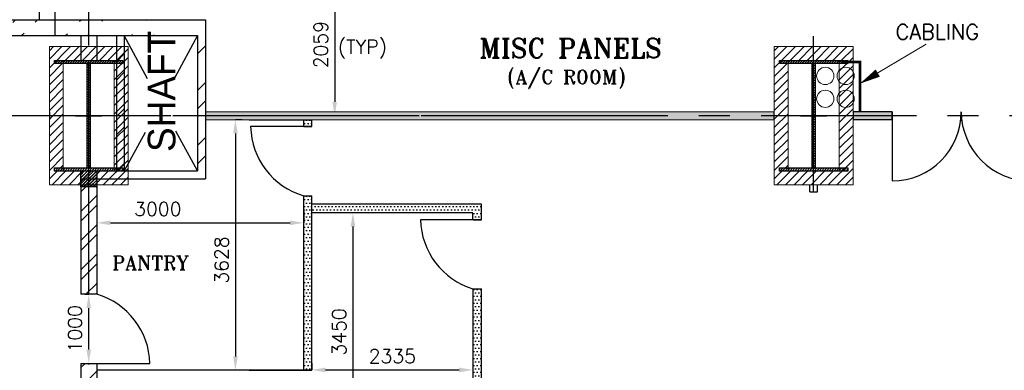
# Model space of a CAD drawing. Header units: inches. Extents: x 0 to 1564127, y -23460 to 23144100.
# Tile 186 of 215: x 1444013 to 1458274, y 276152 to 281227. Entities that reach past the tile are written whole.
import ezdxf

# ---------------------------------------------------------------- set-up
doc = ezdxf.new("R2010")
doc.units = ezdxf.units.IN
doc.header["$LTSCALE"] = 1800
doc.header["$MEASUREMENT"] = 0
doc.linetypes.add('CENTER', pattern=[2, 1.25, -0.25, 0.25, -0.25])
doc.linetypes.add('HIDDEN', pattern=[0.375, 0.25, -0.125])
doc.layers.get('0').update_dxf_attribs({"color": 253, "lineweight": 9})
for name, color, linetype in [('CEN', 2, 'CENTER'), ('COL', 1, 'Continuous'), ('GRID', 251, 'CENTER'), ('PH Plan', 7, 'Continuous'), ('PNLDIM', 6, 'Continuous'), ('ROOM', 7, 'Continuous'), ('TEXT', 3, 'Continuous'), ('WALL', 6, 'Continuous'), ('WALLHATCH', 254, 'Continuous')]:
    doc.layers.add(name, color=color, linetype=linetype)
doc.layers.add('LAYOUT', color=8, linetype='Continuous', lineweight=9)
doc.layers.add('PNL', color=8, linetype='HIDDEN', lineweight=9)
doc.styles.add('HTX11', font='O8111901')
doc.styles.add('ROMANS', font='romans.shx')
doc.styles.add('ROMANT', font='romant')
doc.dimstyles.new('STANDARD$0', dxfattribs={"dimtxt": 200, "dimasz": 200, "dimexe": 0, "dimexo": 100, "dimgap": 100, "dimtad": 1, "dimdec": 0, "dimzin": 0, "dimdsep": 46, "dimtxsty": 'ROMANS', "dimcen": 0.09, "dimclrd": 256, "dimclre": 256, "dimclrt": 256, "dimadec": 0, "dimazin": 0, "dimtfac": 1, "dimtdec": 0, "dimtmove": 0, "dimatfit": 3, "dimfxl": 1, "dimtolj": 1, "dimtzin": 0, "dimlwd": -1, "dimlwe": -1, "dimarcsym": 0})
pattern_1 = [(0, (1892840.27, -535676.437), (15.625, 31.25), [0, -31.25])]
pattern_2 = [(45, (1295337.1, 143111.7), (-477.297, 477.297), []), (45, (1295655.3, 143111.7), (-477.297, 477.297), [])]
pattern_3 = [(45, (1053860.8, 181809.4), (-397.7476, 397.7476), []), (45, (1054125.97, 181809.4), (-397.7476, 397.7476), [])]
pattern_4 = [(0, (1892840.27, -535676.437), (25, 50), [0, -50])]

# ---------------------------------------------------------------- blocks, each defined once
blk = doc.blocks.new('C-ROW COLUMN')
at = {"layer": 'COL'}
h = blk.add_hatch(dxfattribs=at)
h.set_pattern_fill('ANSI31', color=256, scale=200, style=0)
h.set_pattern_definition([(45, (-1315.907, -6.545), (-17.6776695, 17.6776695), [])])
h.paths.add_polyline_path([(77950, 120865), (76960, 120865), (76960, 120820), (77950, 120820)])
h.paths.add_polyline_path([(77478, 120820), (77433, 120820), (77433, 119310), (77478, 119310)])
h.paths.add_polyline_path([(77950, 119310), (76960, 119310), (76960, 119265), (77950, 119265)])
at = {"layer": 'CEN'}
for p, q in [((77455, 119265), (77455, 120865)), ((77264, 120065), (77647, 120065))]:
    blk.add_line(p, q, dxfattribs=at)
at = {"layer": 'COL'}
for points in [[(76960, 120865), (77950, 120865), (77950, 120820), (76960, 120820)], [(77433, 120820), (77478, 120820), (77478, 119310), (77433, 119310)], [(76960, 119310), (77950, 119310), (77950, 119265), (76960, 119265)]]:
    blk.add_lwpolyline(points, close=True, dxfattribs=at)
blk = doc.blocks.new('*D1739')
at = {"layer": 'Defpoints', "color": 0, "transparency": 16777216}
for p in [(1448531, 281896), (1448547, 279837), (1448575, 279837)]:
    blk.add_point(p, dxfattribs=at)
at = {"layer": 'PNLDIM', "transparency": 16777216}
for p, q in [((1448631, 281896), (1448575, 281896)), ((1448575, 281696), (1448575, 280037)), ((1448647, 279837), (1448575, 279837))]:
    blk.add_line(p, q, dxfattribs=at)
for points in [[(1448542, 281696), (1448608, 281696), (1448575, 281896)], [(1448542, 280037), (1448608, 280037), (1448575, 279837)]]:
    blk.add_solid(points, dxfattribs=at)
at = {"layer": 'PNLDIM', "transparency": 16777216, "insert": (1448375, 280866), "char_height": 200, "attachment_point": 5, "rotation": 90, "style": 'ROMANS'}
blk.add_mtext('\\A1;2059', dxfattribs=at)
blk = doc.blocks.new('*D1771')
at = {"layer": 'Defpoints', "color": 0, "transparency": 16777216}
for p in [(1445128, 278583), (1448128, 278583), (1448128, 278287)]:
    blk.add_point(p, dxfattribs=at)
at = {"layer": 'ROOM', "transparency": 16777216}
for p, q in [((1445128, 278483), (1445128, 278287)), ((1448128, 278483), (1448128, 278287)), ((1445328, 278287), (1447928, 278287))]:
    blk.add_line(p, q, dxfattribs=at)
for points in [[(1445328, 278320), (1445328, 278253), (1445128, 278287)], [(1447928, 278320), (1447928, 278253), (1448128, 278287)]]:
    blk.add_solid(points, dxfattribs=at)
at = {"layer": 'ROOM', "transparency": 16777216, "insert": (1446014, 278487), "char_height": 200, "attachment_point": 5, "style": 'ROMANS'}
blk.add_mtext('\\A1;3000', dxfattribs=at)
blk = doc.blocks.new('*D1772')
at = {"layer": 'Defpoints', "color": 0, "transparency": 16777216}
for p in [(1447335, 279780), (1447137, 276152), (1447335, 276152)]:
    blk.add_point(p, dxfattribs=at)
at = {"layer": 'ROOM', "transparency": 16777216}
for p, q in [((1447235, 279780), (1447137, 279780)), ((1447137, 279580), (1447137, 276352)), ((1447235, 276152), (1447137, 276152))]:
    blk.add_line(p, q, dxfattribs=at)
for points in [[(1447104, 279580), (1447171, 279580), (1447137, 279780)], [(1447104, 276352), (1447171, 276352), (1447137, 276152)]]:
    blk.add_solid(points, dxfattribs=at)
at = {"layer": 'ROOM', "transparency": 16777216, "insert": (1446937, 277748), "char_height": 200, "attachment_point": 5, "rotation": 90, "style": 'ROMANS'}
blk.add_mtext('\\A1;3628', dxfattribs=at)
blk = doc.blocks.new('*D1824')
at = {"layer": 'Defpoints', "color": 0, "transparency": 16777216}
for p in [(1445013, 277252), (1445056, 277252), (1445056, 276252)]:
    blk.add_point(p, dxfattribs=at)
at = {"layer": 'ROOM', "transparency": 16777216}
for p, q in [((1444956, 277252), (1445013, 277252)), ((1445013, 276452), (1445013, 277052)), ((1444956, 276252), (1445013, 276252))]:
    blk.add_line(p, q, dxfattribs=at)
for points in [[(1444979, 277052), (1445046, 277052), (1445013, 277252)], [(1444979, 276452), (1445046, 276452), (1445013, 276252)]]:
    blk.add_solid(points, dxfattribs=at)
at = {"layer": 'ROOM', "transparency": 16777216, "insert": (1444813, 276752), "char_height": 200, "attachment_point": 5, "rotation": 90, "style": 'ROMANS'}
blk.add_mtext('\\A1;1000', dxfattribs=at)
blk = doc.blocks.new('*D1864')
at = {"layer": 'Defpoints', "color": 0, "transparency": 16777216}
for p in [(1448243, 276157), (1450578, 276157), (1450578, 276157)]:
    blk.add_point(p, dxfattribs=at)
at = {"layer": 'ROOM', "transparency": 16777216}
for p, q in [((1448243, 276257), (1448243, 276157)), ((1450578, 276257), (1450578, 276157)), ((1448443, 276157), (1450378, 276157))]:
    blk.add_line(p, q, dxfattribs=at)
for points in [[(1448443, 276191), (1448443, 276124), (1448243, 276157)], [(1450378, 276191), (1450378, 276124), (1450578, 276157)]]:
    blk.add_solid(points, dxfattribs=at)
at = {"layer": 'ROOM', "transparency": 16777216, "insert": (1449410, 276357), "char_height": 200, "attachment_point": 5, "style": 'ROMANS'}
blk.add_mtext('\\A1;2335', dxfattribs=at)
blk = doc.blocks.new('*D1865')
at = {"layer": 'Defpoints', "color": 0, "transparency": 16777216}
for p in [(1449410, 278432), (1448840, 274982), (1449410, 274982)]:
    blk.add_point(p, dxfattribs=at)
at = {"layer": 'ROOM', "transparency": 16777216}
for p, q in [((1449310, 278432), (1448840, 278432)), ((1448840, 278232), (1448840, 275182)), ((1449310, 274982), (1448840, 274982))]:
    blk.add_line(p, q, dxfattribs=at)
for points in [[(1448806, 278232), (1448873, 278232), (1448840, 278432)], [(1448806, 275182), (1448873, 275182), (1448840, 274982)]]:
    blk.add_solid(points, dxfattribs=at)
at = {"layer": 'ROOM', "transparency": 16777216, "insert": (1448640, 276707), "char_height": 200, "attachment_point": 5, "rotation": 90, "style": 'ROMANS'}
blk.add_mtext('\\A1;3450', dxfattribs=at)

msp = doc.modelspace()

# ---------------------------------------------------------------- hatches: boundary and pattern name
h = msp.add_hatch()
h.set_pattern_fill('ANSI32', color=256, scale=1800, style=0)
h.set_pattern_definition(pattern_2)
edge = h.paths.add_edge_path()
edge.add_line((1444297.82, 281227.04), (1444297.82, 291702.04))
edge.add_line((1444527.82, 280997.04), (1444527.82, 291472.04))
h = msp.add_hatch()
h.set_pattern_fill('ANSI32', color=256, scale=1800, style=0)
h.set_pattern_definition(pattern_2)
edge = h.paths.add_edge_path()
edge.add_line((1430662.82, 281227.04), (1446702.82, 281227.04))
edge.add_line((1430662.82, 280997.04), (1446587.82, 280997.04))
h = msp.add_hatch()
h.set_pattern_fill('ANSI31', color=6, scale=700, style=0)
h.set_pattern_definition([(45, (1883620.27, -534062.95), (-61.871843, 61.871843), [])])
h.paths.add_polyline_path([(1445012.82, 279037.04), (1444642.82, 279037.04), (1444612.82, 279037.04), (1444612.82, 279082.04), (1444642.82, 279082.04), (1444642.82, 279779.54), (1444442.82, 279779.54), (1444442.82, 278837.04), (1445012.82, 278837.04)])
h.paths.add_polyline_path([(1444642.82, 280592.04), (1444612.82, 280592.04), (1444612.82, 280637.04), (1445412.82, 280637.04), (1445412.82, 280592.04), (1445382.82, 280592.04), (1445382.82, 279894.54), (1445582.82, 279894.54), (1445582.82, 280837.04), (1444442.82, 280837.04), (1444442.82, 279894.54), (1444642.82, 279894.54)])
h.paths.add_polyline_path([(1445582.82, 279779.54), (1445382.82, 279779.54), (1445382.82, 279082.04), (1445412.82, 279082.04), (1445412.82, 279037.04), (1445012.82, 279037.04), (1445012.82, 278837.04), (1445582.82, 278837.04)])
h.paths.add_polyline_path([(1444642.82, 279837.04), (1444442.82, 279837.04), (1444442.82, 279779.54), (1444642.82, 279779.54)])
h.paths.add_polyline_path([(1444642.82, 279894.54), (1444442.82, 279894.54), (1444442.82, 279837.04), (1444642.82, 279837.04)])
h.paths.add_polyline_path([(1445582.82, 279837.04), (1445382.82, 279837.04), (1445382.82, 279779.54), (1445582.82, 279779.54)])
h.paths.add_polyline_path([(1445582.82, 279894.54), (1445382.82, 279894.54), (1445382.82, 279837.04), (1445582.82, 279837.04)])
h = msp.add_hatch()
h.set_pattern_fill('ANSI31', color=6, scale=700, style=0)
h.set_pattern_definition([(45, (1894120.27, -534062.95), (-61.871843, 61.871843), [])])
h.paths.add_polyline_path([(1455512.82, 279037.04), (1455142.82, 279037.04), (1455112.82, 279037.04), (1455112.82, 279082.04), (1455142.82, 279082.04), (1455142.82, 279779.54), (1454942.82, 279779.54), (1454942.82, 278837.04), (1455512.82, 278837.04)])
h.paths.add_polyline_path([(1455142.82, 280592.04), (1455112.82, 280592.04), (1455112.82, 280637.04), (1455912.82, 280637.04), (1455912.82, 280592.04), (1455882.82, 280592.04), (1455882.82, 279894.54), (1456082.82, 279894.54), (1456082.82, 280837.04), (1454942.82, 280837.04), (1454942.82, 279894.54), (1455142.82, 279894.54)])
h.paths.add_polyline_path([(1456082.82, 279779.54), (1455882.82, 279779.54), (1455882.82, 279082.04), (1455912.82, 279082.04), (1455912.82, 279037.04), (1455512.82, 279037.04), (1455512.82, 278837.04), (1456082.82, 278837.04)])
h.paths.add_polyline_path([(1455142.82, 279837.04), (1454942.82, 279837.04), (1454942.82, 279779.54), (1455142.82, 279779.54)])
h.paths.add_polyline_path([(1455142.82, 279894.54), (1454942.82, 279894.54), (1454942.82, 279837.04), (1455142.82, 279837.04)])
h.paths.add_polyline_path([(1456082.82, 279837.04), (1455882.82, 279837.04), (1455882.82, 279779.54), (1456082.82, 279779.54)])
h.paths.add_polyline_path([(1456082.82, 279894.54), (1455882.82, 279894.54), (1455882.82, 279837.04), (1456082.82, 279837.04)])
h = msp.add_hatch()
h.set_pattern_fill('ANSI32', scale=800, style=0)
h.set_pattern_definition([(45, (1707170.27, -525874.44), (-212.13203, 212.13203), []), (45, (1707311.7, -525874.44), (-212.13203, 212.13203), [])])
h.paths.add_polyline_path([(1445127.82, 276252.04), (1444897.82, 276252.04), (1444897.82, 270382.04), (1445127.82, 270382.04)])
h.paths.add_polyline_path([(1444897.82, 277252.04), (1445127.82, 277252.04), (1445127.82, 278807.04), (1444897.82, 278807.04)])
at = {"layer": 'COL'}
h = msp.add_hatch(dxfattribs=at)
h.set_pattern_fill('ANSI31', color=1, scale=250, angle=180, style=0)
h.set_pattern_definition([(225, (1441547.825, 273690.77), (22.09709, -22.09709), [])])
h.paths.add_polyline_path([(1445127.82, 278810.77), (1445127.82, 279040.77), (1444897.82, 279040.77), (1444897.82, 278810.77)])
h = msp.add_hatch(dxfattribs=at)
h.set_pattern_fill('ANSI31', color=1, scale=250, angle=180, style=0)
h.set_pattern_definition([(225, (1441547.825, 273690.77), (22.09709, -22.09709), [])])
h.paths.add_polyline_path([(1445127.82, 278810.77), (1445127.82, 279040.77), (1444897.82, 279040.77), (1444897.82, 278810.77)])
h = msp.add_hatch(dxfattribs=at)
h.set_pattern_fill('ANSI31', color=1, scale=250, angle=180, style=0)
h.set_pattern_definition([(225, (1441547.825, 273687.04), (22.09709, -22.09709), [])])
h.paths.add_polyline_path([(1445127.82, 278807.04), (1445127.82, 279037.04), (1444897.82, 279037.04), (1444897.82, 278807.04)])
at = {"layer": 'ROOM'}
h = msp.add_hatch(dxfattribs=at)
h.set_pattern_fill('DOTS', scale=800)
h.set_pattern_definition(pattern_4)
h.paths.add_polyline_path([(1448127.82, 276152.04), (1448242.82, 276152.04), (1448242.82, 278679.54), (1448127.82, 278679.54)])
h.paths.add_polyline_path([(1448127.82, 279779.54), (1448127.82, 279679.54), (1448242.82, 279679.54), (1448242.82, 279779.54)])
h = msp.add_hatch(dxfattribs=at)
h.set_pattern_fill('DOTS', scale=800)
h.set_pattern_definition(pattern_4)
h.paths.add_polyline_path([(1450702.82, 278557.36), (1448242.82, 278557.36), (1448242.82, 278432.36), (1450577.82, 278432.36), (1450577.82, 278332.36), (1450702.82, 278332.36)])
h.paths.add_polyline_path([(1450702.82, 277332.36), (1450577.82, 277332.36), (1450577.82, 274982.04), (1450702.82, 274982.04)])
at = {"layer": 'WALL', "linetype": 'Continuous'}
h = msp.add_hatch(dxfattribs=at)
h.set_pattern_fill('ANSI32', color=9, scale=1500, angle=360, style=0)
h.set_pattern_definition(pattern_3)
h.paths.add_polyline_path([(1445527.82, 279837.04), (1445412.82, 279837.04), (1445412.82, 279037.04), (1445012.82, 279037.04), (1445012.82, 278922.04), (1445527.82, 278922.04)])
h.paths.add_polyline_path([(1445527.82, 280997.04), (1445412.82, 280997.04), (1445412.82, 279837.04), (1445527.82, 279837.04)])
h.paths.add_polyline_path([(1444897.82, 279037.04), (1444897.82, 278922.04), (1445012.82, 278922.04), (1445012.82, 279037.04)])
h = msp.add_hatch(dxfattribs=at)
h.set_pattern_fill('ANSI32', color=9, scale=1500, angle=360, style=0)
h.set_pattern_definition(pattern_3)
h.paths.add_polyline_path([(1446702.82, 279837.04), (1446587.82, 279837.04), (1446587.82, 279037.04), (1446702.82, 279037.04)])
h.paths.add_polyline_path([(1446702.82, 280997.04), (1446587.82, 280997.04), (1446587.82, 279837.04), (1446702.82, 279837.04)])
at = {"layer": 'WALLHATCH'}
h = msp.add_hatch(dxfattribs=at)
h.set_pattern_fill('DOTS', color=2, scale=500)
h.set_pattern_definition(pattern_1)
h.paths.add_polyline_path([(1456650.64, 279837.04), (1456082.82, 279837.04), (1456082.82, 279779.54), (1456650.64, 279779.54)])
h.paths.add_polyline_path([(1456650.64, 279894.54), (1456082.82, 279894.54), (1456082.82, 279837.04), (1456650.64, 279837.04)])
h.paths.add_polyline_path([(1465354.27, 279837.04), (1458650.64, 279837.04), (1458650.64, 279779.54), (1465354.27, 279779.54)])
h.paths.add_polyline_path([(1465354.27, 279894.54), (1458650.64, 279894.54), (1458650.64, 279837.04), (1465354.27, 279837.04)])
h.paths.add_polyline_path([(1459013.38, 279944.54), (1458898.38, 279944.54), (1458898.38, 279894.54), (1459013.38, 279894.54)])
h.paths.add_polyline_path([(1465442.82, 279837.04), (1465354.27, 279837.04), (1465354.27, 279779.54), (1465442.82, 279779.54)])
h.paths.add_polyline_path([(1465442.82, 279894.54), (1465354.27, 279894.54), (1465354.27, 279837.04), (1465442.82, 279837.04)])
h.paths.add_polyline_path([(1475942.82, 279837.04), (1466582.82, 279837.04), (1466582.82, 279779.54), (1475942.82, 279779.54)])
h.paths.add_polyline_path([(1475942.82, 279894.54), (1466582.82, 279894.54), (1466582.82, 279837.04), (1475942.82, 279837.04)])
h.paths.add_polyline_path([(1473127.27, 279944.54), (1473012.27, 279944.54), (1473012.27, 279894.54), (1473127.27, 279894.54)])
h.paths.add_polyline_path([(1473128.27, 290779.54), (1473127.27, 290779.54), (1473012.27, 290779.54), (1473012.27, 280944.54), (1473128.27, 280944.54)])
h.paths.add_polyline_path([(1473375.01, 290837.04), (1466582.82, 290837.04), (1466582.82, 290779.54), (1473375.01, 290779.54)])
h.paths.add_polyline_path([(1473375.01, 290894.54), (1473127.27, 290894.54), (1466582.82, 290894.54), (1466582.82, 290837.04), (1473375.01, 290837.04)])
h.paths.add_polyline_path([(1465442.82, 290837.04), (1458650.64, 290837.04), (1458650.64, 290779.54), (1458898.38, 290779.54), (1465442.82, 290779.54)])
h.paths.add_polyline_path([(1465442.82, 290894.54), (1458898.38, 290894.54), (1458650.64, 290894.54), (1458650.64, 290837.04), (1465442.82, 290837.04)])
h.paths.add_polyline_path([(1459013.38, 290779.54), (1458897.38, 290779.54), (1458897.38, 280944.54), (1459013.38, 280944.54)])
h.paths.add_polyline_path([(1456650.64, 290837.04), (1456082.82, 290837.04), (1456082.82, 290779.54), (1456650.64, 290779.54)])
h.paths.add_polyline_path([(1456650.64, 290894.54), (1456642.92, 290894.54), (1456082.82, 290894.54), (1456082.82, 290837.04), (1456650.64, 290837.04)])
h.paths.add_polyline_path([(1475942.82, 290837.04), (1475375.01, 290837.04), (1475375.01, 290779.54), (1475942.82, 290779.54)])
h.paths.add_polyline_path([(1475942.82, 290894.54), (1475375.01, 290894.54), (1475375.01, 290837.04), (1475942.82, 290837.04)])
h.paths.add_polyline_path([(1483462.28, 279837.04), (1477082.82, 279837.04), (1477082.82, 279779.54), (1482982.28, 279779.54), (1483462.28, 279779.54)])
h.paths.add_polyline_path([(1483462.28, 279894.54), (1477102.28, 279894.54), (1477082.82, 279894.54), (1477082.82, 279837.04), (1483462.28, 279837.04)])
h.paths.add_polyline_path([(1487942.82, 279837.04), (1485442.82, 279837.04), (1485442.82, 279779.54), (1485450.55, 279779.54), (1487942.82, 279779.54)])
h.paths.add_polyline_path([(1487942.82, 279894.54), (1485442.82, 279894.54), (1485442.82, 279837.04), (1487942.82, 279837.04)])
h = msp.add_hatch(dxfattribs=at)
h.set_pattern_fill('DOTS', color=2, scale=500)
h.set_pattern_definition(pattern_1)
h.paths.add_polyline_path([(1454942.82, 279894.54), (1446702.82, 279894.54), (1446702.82, 279837.04), (1449312.82, 279837.04), (1454942.82, 279837.04)])
h = msp.add_hatch(dxfattribs=at)
h.set_pattern_fill('DOTS', color=2, scale=500)
h.set_pattern_definition(pattern_1)
h.paths.add_polyline_path([(1454942.82, 279837.04), (1446702.82, 279837.04), (1446702.82, 279779.54), (1454942.82, 279779.54)])
h = msp.add_hatch(dxfattribs=at)
h.set_pattern_fill('DOTS', color=2, scale=400)
h.set_pattern_definition([(0, (1892840.27, -535676.437), (12.5, 25), [0, -25])])
h.paths.add_polyline_path([(1451052.82, 272692.04, 1), (1450952.82, 272692.04, 1)])
h.paths.add_polyline_path([(1451052.82, 269337.04, 1), (1450952.82, 269337.04, 1)])
h.paths.add_polyline_path([(1451052.82, 266122.04, 1), (1450952.82, 266122.04, 1)])
h.paths.add_polyline_path([(1488147.82, 269247.04, 1), (1488047.82, 269247.04, 1)])
h.paths.add_polyline_path([(1488147.82, 273087.04, 1), (1488047.82, 273087.04, 1)])
h.paths.add_polyline_path([(1488147.82, 275202.04, 1), (1488047.82, 275202.04, 1)])
h.paths.add_polyline_path([(1489447.82, 273367.04, 1), (1489347.82, 273367.04, 1)])
h.paths.add_polyline_path([(1488147.82, 277317.04, 1), (1488047.82, 277317.04, 1)])
h.paths.add_polyline_path([(1490947.82, 273367.04, 1), (1490847.82, 273367.04, 1)])
h.paths.add_polyline_path([(1492447.82, 273367.04, 1), (1492347.82, 273367.04, 1)])
h.paths.add_polyline_path([(1493647.82, 273367.04, 1), (1493547.82, 273367.04, 1)])
h.paths.add_polyline_path([(1494832.82, 273367.04, 1), (1494732.82, 273367.04, 1)])
h.paths.add_polyline_path([(1496332.82, 273367.04, 1), (1496232.82, 273367.04, 1)])
h.paths.add_polyline_path([(1497832.82, 273367.04, 1), (1497732.82, 273367.04, 1)])
h.paths.add_polyline_path([(1499032.82, 273367.04, 1), (1498932.82, 273367.04, 1)])
h.paths.add_polyline_path([(1499032.82, 274867.04, 1), (1498932.82, 274867.04, 1)])
h.paths.add_polyline_path([(1499032.82, 276367.04, 1), (1498932.82, 276367.04, 1)])
h.paths.add_polyline_path([(1499032.82, 277867.04, 1), (1498932.82, 277867.04, 1)])

# ---------------------------------------------------------------- linework, layer by layer
at = {"color": 6}
for p, q in [((1444442.82, 280837.04), (1445582.82, 280837.04)), ((1444442.82, 280837.04), (1444442.82, 278837.04)), ((1445582.82, 280837.04), (1445582.82, 278837.04)), ((1454942.82, 280837.04), (1454942.82, 278837.04)), ((1454942.82, 280837.04), (1456082.82, 280837.04)), ((1456082.82, 280837.04), (1456082.82, 278837.04)), ((1444642.82, 280637.04), (1444642.82, 279037.04)), ((1445382.82, 280637.04), (1445382.82, 279037.04)), ((1455142.82, 280637.04), (1455142.82, 279037.04)), ((1455882.82, 280637.04), (1455882.82, 279037.04)), ((1454942.82, 278837.04), (1456082.82, 278837.04))]:
    msp.add_line(p, q, dxfattribs=at)
for p, q in [((1456650.64, 279894.54), (1456642.92, 279894.54)), ((1457658.49, 279769.54), (1457642.8, 279769.54))]:
    msp.add_line(p, q)
at = {"layer": 'CEN'}
for p, q in [((1445865.56, 280372.56), (1445527.82, 280997.04)), ((1446587.82, 280997.04), (1446255.37, 280382.32)), ((1445828.02, 279592.11), (1445527.82, 279037.04)), ((1446587.82, 279037.04), (1446276.05, 279613.53))]:
    msp.add_line(p, q, dxfattribs=at)
at = {"layer": 'COL'}
for points in [[(1444897.82, 279040.77), (1445127.82, 279040.77), (1445127.82, 278810.77), (1444897.82, 278810.77)], [(1444897.82, 279040.77), (1445127.82, 279040.77), (1445127.82, 278810.77), (1444897.82, 278810.77)], [(1444897.82, 279037.04), (1445127.82, 279037.04), (1445127.82, 278807.04), (1444897.82, 278807.04)]]:
    msp.add_lwpolyline(points, close=True, dxfattribs=at)
at = {"layer": 'GRID'}
for p, q in [((1455512.82, 278737.04), (1455512.82, 325334.7)), ((1445012.82, 277252.04), (1445012.82, 294337.04)), ((1452078.82, 279837.04), (1395949.77, 279837.04)), ((1455512.82, 278737.04), (1455512.82, 278837.04)), ((1445012.82, 261836.68), (1445012.82, 276252.04))]:
    msp.add_line(p, q, dxfattribs=at)
at = {"layer": 'GRID', "color": 8}
msp.add_line((1500200.27, 279837.04), (1436712.82, 279837.04), dxfattribs=at)
at = {"layer": 'GRID', "color": 7}
for p, q in [((1456650.64, 279894.54), (1456082.82, 279894.54)), ((1456650.64, 279779.54), (1456082.82, 279779.54))]:
    msp.add_line(p, q, dxfattribs=at)
at = {"layer": 'LAYOUT', "color": 7}
for p, q in [((1456183.75, 280301.85), (1457143.57, 280871.67)), ((1454942.82, 279894.54), (1446702.82, 279894.54)), ((1454942.82, 279779.54), (1446702.82, 279779.54))]:
    msp.add_line(p, q, dxfattribs=at)
at = {"layer": 'LAYOUT', "color": 6}
msp.add_line((1444442.82, 278837.04), (1445582.82, 278837.04), dxfattribs=at)
at = {"layer": 'LAYOUT', "color": 2, "const_width": 35}
msp.add_lwpolyline([(1455912.82, 280614.54), (1456183.75, 280614.54), (1456183.75, 279894.54)], dxfattribs=at)
at = {"layer": 'LAYOUT', "color": 7}
msp.add_lwpolyline([(1456183.75, 280301.85, 0, 121.62, 0), (1456441.34, 280454.77, 121.62, 121.62, 0)], format="xyseb", dxfattribs=at)
at = {"layer": 'LAYOUT', "color": 2}
for centre in [(1455681.22, 280412.95), (1455976.72, 280412.95), (1455681.22, 280082.03), (1455976.72, 280082.03)]:
    msp.add_circle(centre, 125, dxfattribs=at)
at = {"layer": 'ROOM', "color": 7}
for p, q in [((1444442.82, 279894.54), (1444442.82, 279779.54)), ((1446702.82, 279894.54), (1446702.82, 279779.54)), ((1454942.82, 279779.54), (1454942.82, 279894.54)), ((1456082.82, 279894.54), (1456082.82, 279779.54)), ((1456650.64, 279779.54), (1456650.64, 279894.54)), ((1447335.27, 279779.54), (1448242.82, 279779.54)), ((1448127.82, 279679.54), (1448127.82, 279779.54)), ((1448242.82, 279679.54), (1448242.82, 279779.54)), ((1455455.32, 278737.04), (1455455.32, 278837.04)), ((1455570.32, 278737.04), (1455570.32, 278837.04)), ((1448127.82, 276152.04), (1448127.82, 278679.54)), ((1448242.82, 276152.04), (1448242.82, 278679.54)), ((1447335.27, 276152.04), (1448242.82, 276152.04))]:
    msp.add_line(p, q, dxfattribs=at)
at = {"layer": 'ROOM', "color": 6}
for p, q in [((1448127.82, 279679.54), (1448242.82, 279679.54)), ((1448127.82, 278679.54), (1448242.82, 278679.54)), ((1455455.32, 278737.04), (1455570.32, 278737.04)), ((1450587.82, 278332.36), (1450702.82, 278332.36)), ((1445127.82, 277252.04), (1444897.82, 277252.04)), ((1450577.82, 277332.36), (1450702.82, 277332.36))]:
    msp.add_line(p, q, dxfattribs=at)
at = {"layer": 'ROOM'}
for p, q in [((1450702.82, 278557.36), (1448242.82, 278557.36)), ((1450702.82, 278332.36), (1450702.82, 278557.36)), ((1450577.82, 278432.36), (1448242.82, 278432.36)), ((1450577.82, 278332.36), (1450577.82, 278432.36)), ((1450577.82, 277332.36), (1450577.82, 274982.04)), ((1450702.82, 274982.04), (1450702.82, 277332.36))]:
    msp.add_line(p, q, dxfattribs=at)
at = {"layer": 'ROOM', "color": 6, "flags": 128}
for points in [[(1448242.82, 279679.54), (1447357.82, 279679.54)], [(1450702.82, 278332.36), (1449817.82, 278332.36)], [(1444897.82, 276252.04), (1445897.82, 276252.04)]]:
    msp.add_lwpolyline(points, dxfattribs=at)
at = {"layer": 'ROOM', "color": 6}
for centre, radius, start, end in [((1448420.47, 279701.33), 1062.87, 181.174425, 254.018118), ((1450887.76, 278356.71), 1070.21, 181.303775, 253.165893), ((1444835.18, 276230.26), 1062.87, 1.174425, 74.018118)]:
    msp.add_arc(centre, radius, start, end, dxfattribs=at)
at = {"layer": 'WALL'}
for p, q in [((1444297.82, 281227.04), (1444297.82, 291702.04)), ((1444527.82, 280997.04), (1444527.82, 291472.04)), ((1430662.82, 281227.04), (1446702.82, 281227.04)), ((1446702.82, 281227.04), (1446702.82, 278922.04)), ((1430662.82, 280997.04), (1446587.82, 280997.04)), ((1444897.82, 280997.04), (1444897.82, 280637.04)), ((1445127.82, 280997.04), (1445127.82, 280637.04)), ((1445412.82, 280997.04), (1445412.82, 279037.04)), ((1445527.82, 280997.04), (1445527.82, 279037.04)), ((1446587.82, 280997.04), (1446587.82, 279037.04)), ((1444897.82, 279037.04), (1446587.82, 279037.04)), ((1444897.82, 278922.04), (1446702.82, 278922.04)), ((1444897.82, 278807.04), (1444897.82, 277252.04)), ((1445127.82, 278807.04), (1445127.82, 277252.04)), ((1444897.82, 276252.04), (1444897.82, 270382.04)), ((1445127.82, 276252.04), (1445127.82, 270382.04)), ((1448242.82, 276152.04), (1445127.82, 276152.04))]:
    msp.add_line(p, q, dxfattribs=at)
at = {"layer": 'WALL', "color": 6}
for p, q in [((1456650.64, 279894.54), (1456642.92, 279894.54)), ((1456650.64, 279894.54), (1456650.64, 278894.54)), ((1457658.49, 279769.54), (1457642.8, 279769.54))]:
    msp.add_line(p, q, dxfattribs=at)
for centre, start, end in [((1456650.64, 279894.54), 270, 0), ((1458650.64, 279894.54), 180, 270)]:
    msp.add_arc(centre, 1000, start, end, dxfattribs=at)

# ---------------------------------------------------------------- block references
for p in [(1367557.39, 159771.89), (1378057.39, 159771.89)]:
    msp.add_blockref('C-ROW COLUMN', p)

# ---------------------------------------------------------------- texts
at = {"layer": 'PH Plan', "style": 'ROMANS'}
msp.add_text('CABLING', height=220, dxfattribs=at).set_placement((1456700.75, 280940.75))
at = {"layer": 'PNL', "lineweight": 25, "style": 'ROMANT'}
for s, height, p in [('MISC PANELS', 280, (1450669.13, 280675.36)), ('(A/C ROOM)', 200, (1451074.76, 280298.61))]:
    msp.add_text(s, height=height, dxfattribs=at).set_placement(p)
at = {"layer": 'PNLDIM', "color": 4, "lineweight": 25, "style": 'ROMANS'}
msp.add_text('(TYP)', height=200, dxfattribs=at).set_placement((1448620.8, 280733.9))
at = {"layer": 'ROOM', "color": 30, "lineweight": 25, "style": 'ROMANT'}
msp.add_text('PANTRY', height=200, dxfattribs=at).set_placement((1445352.16, 277606.68))
at = {"layer": 'TEXT', "linetype": 'Continuous', "style": 'HTX11'}
msp.add_text('SHAFT', height=400, rotation=90, dxfattribs=at).set_placement((1446268.12, 279312.12))

# ---------------------------------------------------------------- dimensions: what is measured, and where the dimension line sits
at = {"layer": 'PNLDIM', "color": 7}
dim = msp.add_linear_dim(base=(1448574.94, 279837.04), p1=(1448530.7, 281895.81), p2=(1448547.27, 279837.04), angle=90, dimstyle='STANDARD$0', override={"dimfxl": 0.5, "dimarcsym": 2}, dxfattribs=at)
dim.commit()
dim.dimension.update_dxf_attribs({"geometry": '*D1739', "text_midpoint": (1448374.94, 280866.43)})
at = {"layer": 'ROOM', "color": 7}
dim = msp.add_linear_dim(base=(1447137.27089524, 276152.04144456), p1=(1447335.27089524, 279779.54144458), p2=(1447335.27089524, 276152.04144456), angle=90, dimstyle='STANDARD$0', override={"dimfxl": 0.5, "dimarcsym": 2}, dxfattribs=at)
dim.commit()
dim.dimension.update_dxf_attribs({"geometry": '*D1772', "text_midpoint": (1447137.27089524, 277747.56299207), "dimtype": 160})
dim = msp.add_linear_dim(base=(1448127.82, 278286.56), p1=(1445127.82, 278582.56), p2=(1448127.82, 278582.56), dimstyle='STANDARD$0', override={"dimfxl": 0.5, "dimarcsym": 2}, dxfattribs=at)
dim.commit()
dim.dimension.update_dxf_attribs({"geometry": '*D1771', "text_midpoint": (1446014.27, 278286.56), "dimtype": 160})
at = {"layer": 'ROOM', "color": 60}
for base, p1, p2, picture, middle in [((1448839.64, 274982.04), (1449410.32, 278432.36), (1449410.32, 274982.04), '*D1865', (1448639.64, 276707.2)), ((1445012.82, 277252.04), (1445055.9, 276252.04), (1445055.9, 277252.04), '*D1824', (1444812.82, 276752.04))]:
    dim = msp.add_linear_dim(base=base, p1=p1, p2=p2, angle=90, dimstyle='STANDARD$0', override={"dimfxl": 0.5, "dimarcsym": 2}, dxfattribs=at)
    dim.commit()
    dim.dimension.update_dxf_attribs({"geometry": picture, "text_midpoint": middle})
dim = msp.add_linear_dim(base=(1450577.82, 276157.2), p1=(1448242.82, 276157.11), p2=(1450577.82, 276157.2), dimstyle='STANDARD$0', override={"dimfxl": 0.5, "dimarcsym": 2}, dxfattribs=at)
dim.commit()
dim.dimension.update_dxf_attribs({"geometry": '*D1864', "text_midpoint": (1449410.32, 276357.2)})

doc.saveas('drawing.dxf')
